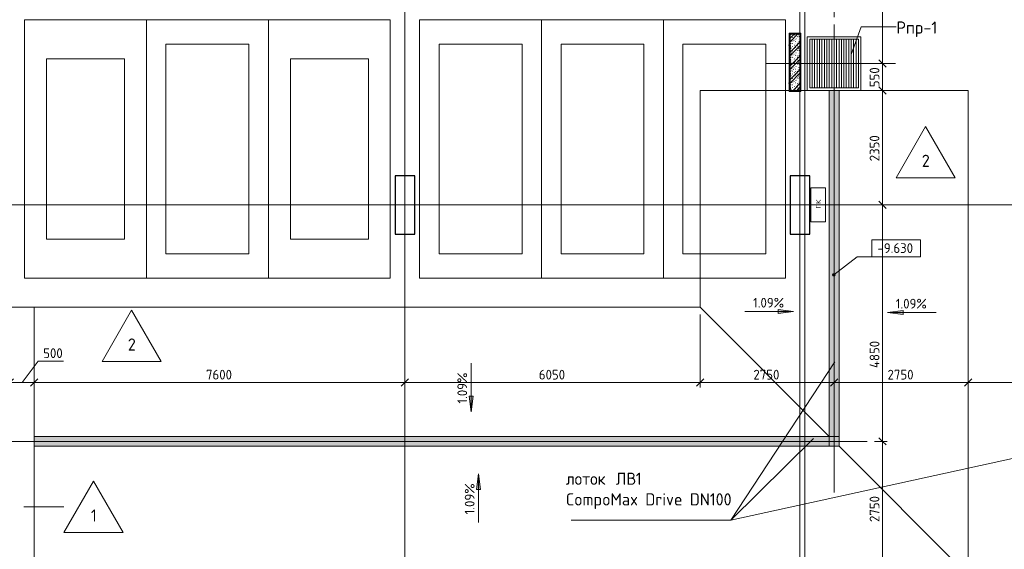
# Model space of a CAD drawing. Header units: millimetres. Extents: x 25887 to 100685, y -10965 to 131188.
# Tile 21 of 49: x 49000 to 69190, y 58735 to 69600. Entities that reach past the tile are written whole.
import ezdxf

# ---------------------------------------------------------------- set-up
doc = ezdxf.new("R2010")
doc.units = ezdxf.units.MM
for name, pattern in [('3_ Штрих_ 1 х 1 мм', [2, 1, -1]), ('4_ Штрихпунктир_ 10 х 2 мм', [14, 10, -2, 0, -2]), ('4_ Штрихпунктир_ 15 х 2 мм', [19, 15, -2, 0, -2])]:
    doc.linetypes.add(name, pattern=pattern)
for name, color, linetype, lineweight in [('A-ANNO-DIMS', 7, 'Continuous', 5), ('A-ANNO-DIMS-100', 7, 'Continuous', 5), ('A-ANNO-NOTE', 7, 'Continuous', 5), ('A-DETL', 7, 'Continuous', 25), ('A-DETL-GENF', 7, 'Continuous', 13), ('A-FLOR', 7, 'Continuous', 13), ('A-FLOR-IDEN', 7, 'Continuous', 5), ('A-WALL', 7, 'Continuous', 13), ('A-WALL-PATT', 7, 'Continuous', 13), ('C-PRKG', 7, 'Continuous', 13), ('G-ANNO-DIMS', 7, 'Continuous', 5), ('G-ANNO-TEXT', 7, 'Continuous', 5), ('I-WALL', 7, 'Continuous', 13), ('M-EQPM', 7, 'Continuous', 13), ('M-EQPM-IDEN', 7, 'Continuous', 5), ('S-COLS', 7, 'Continuous', 25), ('S-GRID', 7, 'Continuous', 5)]:
    doc.layers.add(name, color=color, linetype=linetype, lineweight=lineweight)
doc.styles.add('GOST Common', font='GOST_Common.ttf', dxfattribs={"height": 100})
doc.styles.add('GOST Common_2', font='GOST_Common.ttf', dxfattribs={"height": 200})
doc.styles.add('GOST Common_3', font='GOST_Common.ttf', dxfattribs={"height": 250})
doc.dimstyles.new('2_мм', dxfattribs={"dimscale": 304.8, "dimtxt": 201.142999, "dimasz": 0.492126, "dimexe": 0.328084, "dimexo": 0.492126, "dimgap": 0, "dimtad": 1, "dimdec": 0, "dimdsep": 46, "dimtxsty": 'GOST Common_2', "dimblk1": 'OBLIQUE', "dimblk2": 'OBLIQUE', "dimsah": 1, "dimcen": 0.09, "dimdle": 0.328084, "dimadec": 5, "dimazin": 2, "dimtfac": 1, "dimtdec": 4, "dimtix": 1, "dimtmove": 1, "dimatfit": 3, "dimfxl": 1, "dimtvp": 1, "dimtolj": 1, "dimtzin": 0, "dimarcsym": 2})
doc.dimstyles.new('2_мм_1', dxfattribs={"dimscale": 304.8, "dimtxt": 201.142999, "dimasz": 0.492126, "dimexe": 0.328084, "dimexo": 0.492126, "dimgap": 0, "dimtad": 1, "dimdec": 0, "dimdsep": 46, "dimtxsty": 'GOST Common_2', "dimblk1": 'OBLIQUE', "dimblk2": 'OBLIQUE', "dimsah": 1, "dimcen": 0.09, "dimdle": 0.328084, "dimadec": 5, "dimazin": 2, "dimtfac": 1, "dimtdec": 4, "dimtix": 1, "dimtmove": 0, "dimatfit": 3, "dimfxl": 1, "dimtvp": 1, "dimtolj": 1, "dimtzin": 0, "dimarcsym": 2})
pattern_1 = [(0, (0, 0), (203.2, 50.8), [3.353, -149.047, 3.353, -149.047, -812.8]), (0, (0, 0), (203.2, 50.8), [-304.8, 3.353, -301.447, 3.353, -149.047, -355.6]), (0, (0, 0), (203.2, 50.8), [-762, 3.353, -98.247, 3.353, -250.647]), (120, (76.2, 25.4), (-145.59409, 150.576362), [3.353, -149.047, 3.353, -149.047, -812.8]), (120, (76.2, 25.4), (-145.59409, 150.576362), [-304.8, 3.353, -301.447, 3.353, -149.047, -355.6]), (120, (76.2, 25.4), (-145.59409, 150.576362), [-762, 3.353, -98.247, 3.353, -250.647]), (240, (101.6, 127), (-57.60591, -201.376362), [3.353, -149.047, 3.353, -149.047, -812.8]), (240, (101.6, 127), (-57.60591, -201.376362), [-304.8, 3.353, -301.447, 3.353, -149.047, -355.6]), (240, (101.6, 127), (-57.60591, -201.376362), [-762, 3.353, -98.247, 3.353, -250.647])]

# ---------------------------------------------------------------- blocks, each defined once
blk = doc.blocks.new('Наметкина 10_РД_АР_П_Отделка_R21_rvt-1--02_Подвал_МП_часть Б')
at = {"layer": 'A-WALL-PATT', "lineweight": 5}
h = blk.add_hatch(dxfattribs=at)
h.set_pattern_fill('FP_25', color=256, style=0, pattern_type=2)
h.set_pattern_definition(pattern_1)
h.paths.add_polyline_path([(65000, 69300), (65020, 69300), (65020, 69320), (64780, 69320), (64780, 69300), (64800, 69300)])
h = blk.add_hatch(dxfattribs=at)
h.set_pattern_fill('FP_25', color=256, style=0, pattern_type=2)
h.set_pattern_definition(pattern_1)
h.paths.add_polyline_path([(64800, 68150), (64800, 69300), (64780, 69300), (64780, 68150)])
h = blk.add_hatch(dxfattribs=at)
h.set_pattern_fill('FP_25', color=256, style=0, pattern_type=2)
h.set_pattern_definition(pattern_1)
h.paths.add_polyline_path([(65020, 68130), (65020, 69300), (65000, 69300), (65000, 68130)])
h = blk.add_hatch(dxfattribs=at)
h.set_pattern_fill('FP_25', color=256, style=0, pattern_type=2)
h.set_pattern_definition(pattern_1)
h.paths.add_polyline_path([(65000, 68130), (65000, 68150), (64780, 68150), (64780, 68130)])
at = {"layer": 'A-WALL'}
for p, q in [((65020, 69320), (64780, 69320)), ((64780, 69320), (64780, 69300)), ((64780, 69300), (64780, 68150)), ((64800, 69300), (65000, 69300)), ((64800, 68150), (64800, 69300)), ((65000, 69300), (65000, 68150)), ((65020, 69300), (65020, 69320)), ((65020, 68130), (65020, 69300)), ((64780, 68150), (64780, 68130)), ((64780, 68130), (65000, 68130)), ((65000, 68150), (64800, 68150)), ((65000, 68130), (65020, 68130))]:
    blk.add_line(p, q, dxfattribs=at)
blk = doc.blocks.new('АР_Машиноместо - 4900x2400_М__5300х2500_-V22--02_Подвал_МП_часть Б')
at = {"layer": 'C-PRKG'}
for p, q in [((2500, 0), (0, 0)), ((0, 0), (0, -5300)), ((2500, 0), (2500, -5300)), ((450, -800), (450, -4500)), ((450, -800), (2050, -800)), ((2050, -800), (2050, -4500)), ((450, -4500), (2050, -4500)), ((2500, -5300), (0, -5300))]:
    blk.add_line(p, q, dxfattribs=at)
blk = doc.blocks.new('АР_Машиноместо - 5300x2500_С-V21--02_Подвал_МП_часть Б')
at = {"layer": 'C-PRKG'}
for p, q in [((2500, 5300), (0, 5300)), ((0, 0), (0, 5300)), ((2500, 0), (2500, 5300)), ((400, 4800), (2100, 4800)), ((400, 500), (400, 4800)), ((2100, 500), (2100, 4800)), ((400, 500), (2100, 500)), ((2500, 0), (0, 0))]:
    blk.add_line(p, q, dxfattribs=at)
blk = doc.blocks.new('АР_Машиноместо - 4900x2400_М__5300х2500_-3113489--02_Подвал_МП_часть Б')
at = {"layer": 'C-PRKG'}
for p, q in [((2500, 5300), (0, 5300)), ((0, 0), (0, 5300)), ((2500, 0), (2500, 5300)), ((450, 4500), (2050, 4500)), ((450, 800), (450, 4500)), ((2050, 800), (2050, 4500)), ((450, 800), (2050, 800)), ((2500, 0), (0, 0))]:
    blk.add_line(p, q, dxfattribs=at)
blk = doc.blocks.new('АР_Машиноместо - 5300x2500_С-V23--02_Подвал_МП_часть Б')
at = {"layer": 'C-PRKG'}
for p, q in [((2500, 0), (0, 0)), ((0, 0), (0, -5300)), ((2500, 0), (2500, -5300)), ((400, -500), (400, -4800)), ((400, -500), (2100, -500)), ((2100, -500), (2100, -4800)), ((400, -4800), (2100, -4800)), ((2500, -5300), (0, -5300))]:
    blk.add_line(p, q, dxfattribs=at)
blk = doc.blocks.new('АР_Приямок - ПР-1_1100х1100 х50-2425824--02_Подвал_МП_часть Б')
at = {"layer": 'M-EQPM', "lineweight": 5}
h = blk.add_hatch(dxfattribs=at)
h.set_pattern_fill('FP_24', color=256, style=0, pattern_type=2)
h.set_pattern_definition([(90, (0, 0), (-50, 3e-15), [])])
h.paths.add_polyline_path([(1050, -500), (1050, 500), (50, 500), (50, -500)])
at = {"layer": 'M-EQPM'}
for p, q in [((0, -550), (0, 550)), ((0, 550), (1100, 550)), ((1100, 550), (1100, -550)), ((1100, -550), (0, -550))]:
    blk.add_line(p, q, dxfattribs=at)
blk = doc.blocks.new('АР_Лоток - 200х100h_ЛВ1-7189179--02_Подвал_МП_часть Б')
at = {"layer": 'M-EQPM', "true_color": 0xdddddd}
blk.add_hatch(color=254, dxfattribs=at).paths.add_polyline_path([(400, -100), (16900, -100), (16900, 100), (400, 100)])
at = {"layer": 'M-EQPM'}
blk.add_line((16900, 100), (16700, 100), dxfattribs=at)
blk = doc.blocks.new('АР_Лоток - 200х100h_ЛВ1-7189183--02_Подвал_МП_часть Б')
at = {"layer": 'M-EQPM', "true_color": 0xdddddd}
blk.add_hatch(color=254, dxfattribs=at).paths.add_polyline_path([(0, 81), (0, -100), (7300, -100), (7300, 100), (0, 100)])
at = {"layer": 'M-EQPM'}
blk.add_line((200, 100), (0, 100), dxfattribs=at)
blk = doc.blocks.new('АР_Канал вертикальный прямоугольный - ПК-V47--02_Подвал_МП_часть Б')
at = {"layer": 'A-DETL-GENF', "linetype": '3_ Штрих_ 1 х 1 мм'}
for p, q in [((350, 150), (-350, 150)), ((-350, 150), (-350, -150)), ((350, -150), (350, 150)), ((-350, -150), (350, -150))]:
    blk.add_line(p, q, dxfattribs=at)
at = {"layer": 'M-EQPM'}
for p, q in [((-350, -150), (-350, 150)), ((-350, 150), (350, 150)), ((350, 150), (350, -150)), ((350, -150), (-350, -150))]:
    blk.add_line(p, q, dxfattribs=at)
blk = doc.blocks.new('DIMBLOCK33--02_Подвал_МП_часть Б')
at = {"layer": 'A-ANNO-DIMS-100'}
for p, q in [((62950, 63550), (62950, 62057)), ((62950, 62157), (62950, 63550)), ((56900, 62113), (56900, 62257)), ((56800, 62157), (62950, 62157)), ((56900, 62157), (56900, 62113))]:
    blk.add_line(p, q, dxfattribs=at)
at = {"layer": 'A-ANNO-DIMS-100', "lineweight": 25}
for p, q in [((56900, 62157), (56975, 62232)), ((62950, 62157), (63025, 62232)), ((56900, 62157), (56825, 62082)), ((62950, 62157), (62875, 62082))]:
    blk.add_line(p, q, dxfattribs=at)
at = {"layer": 'A-ANNO-DIMS-100', "color": 0, "insert": (59645, 62418), "char_height": 200, "width": 670.93, "attachment_point": 1, "line_spacing_factor": 1.022761, "style": 'GOST Common_2'}
blk.add_mtext('6050', dxfattribs=at)
blk = doc.blocks.new('_Oblique')
at = {"color": 0, "linetype": 'ByBlock', "lineweight": -2}
blk.add_line((-0.5, -0.5), (0.5, 0.5), dxfattribs=at)
blk = doc.blocks.new('DIMBLOCK34--02_Подвал_МП_часть Б')
at = {"layer": 'A-ANNO-DIMS-100'}
for p, q in [((62950, 63550), (62950, 62057)), ((62950, 62157), (62950, 63550)), ((65700, 62113), (65700, 62257)), ((62950, 62157), (65700, 62157)), ((65700, 62157), (65700, 62113))]:
    blk.add_line(p, q, dxfattribs=at)
at = {"layer": 'A-ANNO-DIMS-100', "lineweight": 25}
for p, q in [((62950, 62157), (63025, 62232)), ((65700, 62157), (65775, 62232)), ((62950, 62157), (62875, 62082)), ((65700, 62157), (65625, 62082))]:
    blk.add_line(p, q, dxfattribs=at)
at = {"layer": 'A-ANNO-DIMS-100', "color": 0, "insert": (64045, 62418), "char_height": 200, "width": 670.93, "attachment_point": 1, "line_spacing_factor": 1.022761, "style": 'GOST Common_2'}
blk.add_mtext('2750', dxfattribs=at)
blk = doc.blocks.new('DIMBLOCK35--02_Подвал_МП_часть Б')
at = {"layer": 'A-ANNO-DIMS-100'}
for p, q in [((65700, 62113), (65700, 62257)), ((68450, 62113), (68450, 62257)), ((65700, 62157), (68450, 62157)), ((65700, 62157), (65700, 62113)), ((68450, 62157), (68450, 62113))]:
    blk.add_line(p, q, dxfattribs=at)
at = {"layer": 'A-ANNO-DIMS-100', "lineweight": 25}
for p, q in [((65700, 62157), (65775, 62232)), ((68450, 62157), (68525, 62232)), ((65700, 62157), (65625, 62082)), ((68450, 62157), (68375, 62082))]:
    blk.add_line(p, q, dxfattribs=at)
at = {"layer": 'A-ANNO-DIMS-100', "color": 0, "insert": (66795, 62418), "char_height": 200, "width": 670.93, "attachment_point": 1, "line_spacing_factor": 1.022761, "style": 'GOST Common_2'}
blk.add_mtext('2750', dxfattribs=at)
blk = doc.blocks.new('DIMBLOCK36--02_Подвал_МП_часть Б')
at = {"layer": 'A-ANNO-DIMS-100'}
for p, q in [((68450, 62113), (68450, 62257)), ((72400, 62113), (72400, 62257)), ((68450, 62157), (72400, 62157)), ((68450, 62157), (68450, 62113)), ((72400, 62157), (72400, 62113))]:
    blk.add_line(p, q, dxfattribs=at)
at = {"layer": 'A-ANNO-DIMS-100', "lineweight": 25}
for p, q in [((68450, 62157), (68525, 62232)), ((72400, 62157), (72475, 62232)), ((68450, 62157), (68375, 62082)), ((72400, 62157), (72325, 62082))]:
    blk.add_line(p, q, dxfattribs=at)
at = {"layer": 'A-ANNO-DIMS-100', "color": 0, "insert": (70145, 62418), "char_height": 200, "width": 670.93, "attachment_point": 1, "line_spacing_factor": 1.022761, "style": 'GOST Common_2'}
blk.add_mtext('3950', dxfattribs=at)
blk = doc.blocks.new('DIMBLOCK38--02_Подвал_МП_часть Б')
at = {"layer": 'A-ANNO-DIMS-100'}
for p, q in [((64900, 69927), (65800, 69927)), ((65000, 69883), (65000, 70027)), ((65000, 69927), (65000, 69883)), ((65700, 69650), (65700, 70027)), ((65700, 69927), (65700, 69650))]:
    blk.add_line(p, q, dxfattribs=at)
at = {"layer": 'A-ANNO-DIMS-100', "lineweight": 25}
for p, q in [((65000, 69927), (64925, 69852)), ((65000, 69927), (65075, 70002)), ((65700, 69927), (65625, 69852)), ((65700, 69927), (65775, 70002))]:
    blk.add_line(p, q, dxfattribs=at)
at = {"layer": 'A-ANNO-DIMS-100', "color": 0, "insert": (65140, 70188), "char_height": 200, "width": 503.2, "attachment_point": 1, "line_spacing_factor": 1.022761, "style": 'GOST Common_2'}
blk.add_mtext('700', dxfattribs=at)
blk = doc.blocks.new('DIMBLOCK42--02_Подвал_МП_часть Б')
at = {"layer": 'A-ANNO-DIMS-100', "lineweight": 25}
for p, q in [((66690, 60950), (66615, 61025)), ((66690, 60950), (66765, 60875)), ((66690, 58200), (66615, 58275)), ((66690, 58200), (66765, 58125))]:
    blk.add_line(p, q, dxfattribs=at)
at = {"layer": 'A-ANNO-DIMS-100'}
for p, q in [((66530, 60950), (66790, 60950)), ((66690, 60950), (66530, 60950)), ((66690, 58200), (66690, 60950)), ((66734, 58200), (66590, 58200)), ((66690, 58200), (66734, 58200))]:
    blk.add_line(p, q, dxfattribs=at)
at = {"layer": 'A-ANNO-DIMS-100', "color": 0, "insert": (66429, 59295), "char_height": 200, "width": 670.93, "attachment_point": 1, "rotation": 90, "line_spacing_factor": 1.022761, "style": 'GOST Common_2'}
blk.add_mtext('2750', dxfattribs=at)
blk = doc.blocks.new('DIMBLOCK43--02_Подвал_МП_часть Б')
at = {"layer": 'A-ANNO-DIMS-100', "lineweight": 25}
for p, q in [((66690, 65800), (66615, 65875)), ((66690, 65800), (66765, 65725)), ((66690, 60950), (66615, 61025)), ((66690, 60950), (66765, 60875))]:
    blk.add_line(p, q, dxfattribs=at)
at = {"layer": 'A-ANNO-DIMS-100'}
for p, q in [((66734, 65800), (66590, 65800)), ((66690, 60950), (66690, 65800)), ((66690, 65800), (66734, 65800)), ((66690, 63133), (66690, 63375)), ((66690, 62454), (66690, 63133)), ((66530, 60950), (66790, 60950)), ((66690, 60950), (66530, 60950))]:
    blk.add_line(p, q, dxfattribs=at)
at = {"layer": 'A-ANNO-DIMS-100', "color": 0, "insert": (66429, 62454), "char_height": 200, "width": 695.48, "attachment_point": 1, "rotation": 90, "line_spacing_factor": 1.022761, "style": 'GOST Common_2'}
blk.add_mtext('4850', dxfattribs=at)
blk = doc.blocks.new('DIMBLOCK44--02_Подвал_МП_часть Б')
at = {"layer": 'A-ANNO-DIMS-100'}
for p, q in [((66734, 68150), (66590, 68150)), ((66690, 65800), (66690, 68150)), ((66690, 68150), (66734, 68150)), ((66734, 65800), (66590, 65800)), ((66690, 65800), (66734, 65800))]:
    blk.add_line(p, q, dxfattribs=at)
at = {"layer": 'A-ANNO-DIMS-100', "lineweight": 25}
for p, q in [((66690, 68150), (66615, 68225)), ((66690, 68150), (66765, 68075)), ((66690, 65800), (66615, 65875)), ((66690, 65800), (66765, 65725))]:
    blk.add_line(p, q, dxfattribs=at)
at = {"layer": 'A-ANNO-DIMS-100', "color": 0, "insert": (66429, 66695), "char_height": 200, "width": 670.93, "attachment_point": 1, "rotation": 90, "line_spacing_factor": 1.022761, "style": 'GOST Common_2'}
blk.add_mtext('2350', dxfattribs=at)
blk = doc.blocks.new('DIMBLOCK45--02_Подвал_МП_часть Б')
at = {"layer": 'A-ANNO-DIMS-100'}
for p, q in [((66734, 68700), (66590, 68700)), ((66690, 68150), (66690, 68700)), ((66690, 68700), (66734, 68700)), ((66734, 68150), (66590, 68150)), ((66690, 68150), (66734, 68150))]:
    blk.add_line(p, q, dxfattribs=at)
at = {"layer": 'A-ANNO-DIMS-100', "lineweight": 25}
for p, q in [((66690, 68700), (66615, 68775)), ((66690, 68700), (66765, 68625)), ((66690, 68150), (66615, 68225)), ((66690, 68150), (66765, 68075))]:
    blk.add_line(p, q, dxfattribs=at)
at = {"layer": 'A-ANNO-DIMS-100', "color": 0, "insert": (66429, 68215), "char_height": 200, "width": 503.2, "attachment_point": 1, "rotation": 90, "line_spacing_factor": 1.022761, "style": 'GOST Common_2'}
blk.add_mtext('550', dxfattribs=at)
blk = doc.blocks.new('DIMBLOCK46--02_Подвал_МП_часть Б')
at = {"layer": 'A-ANNO-DIMS-100'}
for p, q in [((66734, 74000), (66590, 74000)), ((66690, 68700), (66690, 74000)), ((66690, 74000), (66734, 74000)), ((66734, 68700), (66590, 68700)), ((66690, 68700), (66734, 68700))]:
    blk.add_line(p, q, dxfattribs=at)
at = {"layer": 'A-ANNO-DIMS-100', "lineweight": 25}
for p, q in [((66690, 74000), (66615, 74075)), ((66690, 74000), (66765, 73925)), ((66690, 68700), (66615, 68775)), ((66690, 68700), (66765, 68625))]:
    blk.add_line(p, q, dxfattribs=at)
at = {"layer": 'A-ANNO-DIMS-100', "color": 0, "insert": (66429, 71070), "char_height": 200, "width": 670.93, "attachment_point": 1, "rotation": 90, "line_spacing_factor": 1.022761, "style": 'GOST Common_2'}
blk.add_mtext('5300', dxfattribs=at)
blk = doc.blocks.new('Высотные отметки - Frame_2-749557--02_Подвал_МП_часть Б')
at = {"layer": 'G-ANNO-DIMS'}
for p, q in [((-5, 3.5), (-5, 0)), ((5, 3.5), (-5, 3.5)), ((5, 0), (5, 3.5)), ((-5, 0), (5, 0))]:
    blk.add_line(p, q, dxfattribs=at)
blk = doc.blocks.new('Марка полов - Марка полов-4106608--02_Подвал_МП_часть Б')
at = {"layer": 'A-FLOR-IDEN'}
for p, q in [((0, 7), (-6.06, -3.5)), ((6.06, -3.5), (0, 7)), ((-6.06, -3.5), (6.06, -3.5))]:
    blk.add_line(p, q, dxfattribs=at)
blk = doc.blocks.new('DIMBLOCK157--02_Подвал_МП_часть Б')
at = {"layer": 'A-ANNO-DIMS-100'}
for p, q in [((49382, 62597), (49050, 62157)), ((49901, 62597), (49382, 62597)), ((48800, 62113), (48800, 62257)), ((49300, 62113), (49300, 62257)), ((48800, 62157), (49300, 62157)), ((48800, 62157), (48800, 62113)), ((49300, 62157), (49300, 62113))]:
    blk.add_line(p, q, dxfattribs=at)
at = {"layer": 'A-ANNO-DIMS-100', "lineweight": 25}
for p, q in [((48800, 62157), (48875, 62232)), ((49300, 62157), (49375, 62232)), ((48800, 62157), (48725, 62082)), ((49300, 62157), (49225, 62082))]:
    blk.add_line(p, q, dxfattribs=at)
at = {"layer": 'A-ANNO-DIMS-100', "color": 0, "insert": (49482, 62858), "char_height": 200, "width": 503.2, "attachment_point": 1, "line_spacing_factor": 1.022761, "style": 'GOST Common_2'}
blk.add_mtext('500', dxfattribs=at)
blk = doc.blocks.new('DIMBLOCK158--02_Подвал_МП_часть Б')
at = {"layer": 'A-ANNO-DIMS-100'}
for p, q in [((49300, 62113), (49300, 62257)), ((56900, 62113), (56900, 62257)), ((49300, 62157), (57000, 62157)), ((49300, 62157), (49300, 62113)), ((56900, 62157), (56900, 62113))]:
    blk.add_line(p, q, dxfattribs=at)
at = {"layer": 'A-ANNO-DIMS-100', "lineweight": 25}
for p, q in [((49300, 62157), (49375, 62232)), ((56900, 62157), (56975, 62232)), ((49300, 62157), (49225, 62082)), ((56900, 62157), (56825, 62082))]:
    blk.add_line(p, q, dxfattribs=at)
at = {"layer": 'A-ANNO-DIMS-100', "color": 0, "insert": (52820, 62418), "char_height": 200, "width": 670.93, "attachment_point": 1, "line_spacing_factor": 1.022761, "style": 'GOST Common_2'}
blk.add_mtext('7600', dxfattribs=at)

msp = doc.modelspace()

# ---------------------------------------------------------------- hatches: boundary and pattern name
at = {"layer": 'A-WALL-PATT', "lineweight": 5}
h = msp.add_hatch(dxfattribs=at)
h.set_pattern_fill('FP_1', color=256, style=0, pattern_type=2)
h.set_pattern_definition([(135, (150.28, 188.64), (-282.8427, 3e-14), [5, -395]), (135, (174.9, 237.36), (-282.8427, 3e-14), [5, -395]), (135, (211.96, 236.53), (-282.8427, 3e-14), [5, -395]), (135, (114.96, 223.96), (-282.8427, 3e-14), [5, -395]), (135, (77.54, 223.96), (-282.8427, 3e-14), [5, -395]), (135, (57.44, 184.52), (-282.8427, 3e-14), [5, -395]), (135, (66.21, 142.9), (-282.8427, 3e-14), [5, -395]), (135, (107.33, 161), (-282.8427, 3e-14), [5, -395]), (135, (99.08, 130.94), (-282.8427, 3e-14), [5, -395]), (135, (22.6, 136.46), (-282.8427, 3e-14), [5, -395]), (135, (21.16, 168.08), (-282.8427, 3e-14), [5, -395]), (135, (46.13, 96.12), (-282.8427, 3e-14), [5, -395]), (135, (3.54, 74.6), (-282.8427, 3e-14), [5, -395]), (135, (40.3, 47.56), (-282.8427, 3e-14), [5, -395]), (135, (39.77, 18.47), (-282.8427, 3e-14), [5, -395]), (135, (76.94, 37.28), (-282.8427, 3e-14), [5, -395]), (135, (114.18, 62.4), (-282.8427, 3e-14), [5, -395]), (135, (139.87, 90.2), (-282.8427, 3e-14), [5, -395]), (135, (141.44, 15.82), (-282.8427, 3e-14), [5, -395]), (135, (188.69, 26.73), (-282.8427, 3e-14), [5, -395]), (135, (176.14, 51.36), (-282.8427, 3e-14), [5, -395]), (135, (177.03, 0), (-282.8427, 3e-14), [5, -395]), (135, (276.61, 8.22), (-282.8427, 3e-14), [5, -395]), (135, (271.19, 31.72), (-282.8427, 3e-14), [5, -395]), (135, (268.29, 119.65), (-282.8427, 3e-14), [5, -395]), (135, (237.92, 101.95), (-282.8427, 3e-14), [5, -395]), (135, (237.92, 158.27), (-282.8427, 3e-14), [5, -395]), (135, (260.4, 204.35), (-282.8427, 3e-14), [5, -395]), (135, (275.54, 235.4), (-282.8427, 3e-14), [5, -395]), (135, (117.62, 268.96), (-282.8427, 3e-14), [5, -395]), (135, (203.62, 273.83), (-282.8427, 3e-14), [5, -395]), (135, (47.24, 279.3), (-282.8427, 3e-14), [5, -395]), (135, (23.2, 266.16), (-282.8427, 3e-14), [5, -395]), (135, (42.78, 232.52), (-282.8427, 3e-14), [5, -395]), (135, (177.76, 90.57), (-282.8427, 3e-14), [5, -395]), (135, (181.12, 121.8), (-282.8427, 3e-14), [5, -395]), (135, (206.73, 172.06), (-282.8427, 3e-14), [5, -395]), (135, (143.14, 136.62), (-282.8427, 3e-14), [5, -395]), (135, (211.51, 131.86), (-282.8427, 3e-14), [5, -395]), (135, (81.47, 95.1), (-282.8427, 3e-14), [5, -395]), (135, (235.13, 60.46), (-282.8427, 3e-14), [5, -395]), (135, (242.24, 4.89), (-282.8427, 3e-14), [5, -395]), (45, (0, 106.07), (-282.8427, 0), []), (45, (106.07, 0), (-282.8427, 0), []), (45, (176.78, 0), (-282.8427, 0), []), (45, (0, 176.78), (-282.8427, 0), [])])
h.paths.add_polyline_path([(65000, 68150), (65000, 69300), (64800, 69300), (64800, 68150)])
at = {"layer": 'G-ANNO-DIMS'}
h = msp.add_hatch(color=256, dxfattribs=at)
edge = h.paths.add_edge_path()
edge.add_arc((65693.374683, 64365.92356), 25, 0, 360)
for points in [[(64869.173615, 63612.883648), (64551.673615, 63654.683316), (64551.673615, 63571.08398)], [(64869.173615, 63612.883648), (64551.673615, 63654.683316), (64551.673615, 63571.08398)], [(66795.076807, 63592.955206), (67112.576807, 63551.155538), (67112.576807, 63634.754874)], [(66795.076807, 63592.955206), (67112.576807, 63551.155538), (67112.576807, 63634.754874)], [(58256.55921, 61555.872074), (58298.358878, 61873.372074), (58214.759542, 61873.372074)], [(58256.55921, 61555.872074), (58298.358878, 61873.372074), (58214.759542, 61873.372074)], [(58408.10256, 60282.535699), (58366.302892, 59965.035699), (58449.902228, 59965.035699)], [(58408.10256, 60282.535699), (58366.302892, 59965.035699), (58449.902228, 59965.035699)]]:
    msp.add_hatch(color=256, dxfattribs=at).paths.add_polyline_path(points)

# ---------------------------------------------------------------- linework, layer by layer
at = {"layer": 'A-DETL', "linetype": '4_ Штрихпунктир_ 15 х 2 мм', "lineweight": 5}
for p, q in [((65700, 69500), (65700, 59900)), ((64300, 68700), (66960, 68700)), ((66380, 60950), (30550, 60950))]:
    msp.add_line(p, q, dxfattribs=at)
at = {"layer": 'A-FLOR'}
for p, q in [((65200, 69200), (66200, 69200)), ((65200, 68200), (65200, 69200)), ((66200, 69200), (66200, 68200)), ((62950, 63700), (62950, 68150)), ((62950, 68150), (64780, 68150)), ((65020, 68150), (68450, 68150)), ((66200, 68200), (65200, 68200)), ((65600, 61050), (65600, 68150)), ((65800, 68150), (65800, 60850)), ((68450, 68150), (68450, 58200)), ((48626.5, 63700), (62950, 63700)), ((49300, 58200), (49300, 63700)), ((65600, 61050), (62950, 63700)), ((49300, 61050), (65600, 61050)), ((65800, 60850), (49300, 60850)), ((65800, 60850), (68450, 58200))]:
    msp.add_line(p, q, dxfattribs=at)
at = {"layer": 'A-FLOR-IDEN'}
msp.add_line((49087.193933, 59606.341284), (49906.320106, 59606.341284), dxfattribs=at)
at = {"layer": 'G-ANNO-DIMS'}
for p, q in [((65693.374683, 64365.92356), (66171.644202, 64732.815246)), ((66171.644202, 64732.815246), (66970.943946, 64732.815246)), ((63869.173615, 63612.883648), (64869.173615, 63612.883648)), ((63869.173615, 63612.883648), (64869.173615, 63612.883648)), ((64869.173615, 63612.883648), (64551.673615, 63654.683316)), ((64551.673615, 63654.683316), (64551.673615, 63571.08398)), ((64869.173615, 63612.883648), (64551.673615, 63654.683316)), ((64551.673615, 63654.683316), (64551.673615, 63571.08398)), ((64551.673615, 63571.08398), (64869.173615, 63612.883648)), ((64551.673615, 63571.08398), (64869.173615, 63612.883648)), ((67112.576807, 63634.754874), (66795.076807, 63592.955206)), ((67112.576807, 63634.754874), (66795.076807, 63592.955206)), ((67112.576807, 63551.155538), (67112.576807, 63634.754874)), ((67112.576807, 63551.155538), (67112.576807, 63634.754874)), ((66795.076807, 63592.955206), (67112.576807, 63551.155538)), ((67795.076807, 63592.955206), (66795.076807, 63592.955206)), ((66795.076807, 63592.955206), (67112.576807, 63551.155538)), ((67795.076807, 63592.955206), (66795.076807, 63592.955206)), ((58256.55921, 62555.872074), (58256.55921, 61555.872074)), ((58256.55921, 62555.872074), (58256.55921, 61555.872074)), ((58298.358878, 61873.372074), (58214.759542, 61873.372074)), ((58214.759542, 61873.372074), (58256.55921, 61555.872074)), ((58298.358878, 61873.372074), (58214.759542, 61873.372074)), ((58214.759542, 61873.372074), (58256.55921, 61555.872074)), ((58256.55921, 61555.872074), (58298.358878, 61873.372074)), ((58256.55921, 61555.872074), (58298.358878, 61873.372074)), ((58408.10256, 60282.535699), (58366.302892, 59965.035699)), ((58408.10256, 60282.535699), (58366.302892, 59965.035699)), ((58449.902228, 59965.035699), (58408.10256, 60282.535699)), ((58408.10256, 59282.535699), (58408.10256, 60282.535699)), ((58449.902228, 59965.035699), (58408.10256, 60282.535699)), ((58408.10256, 59282.535699), (58408.10256, 60282.535699)), ((58366.302892, 59965.035699), (58449.902228, 59965.035699)), ((58366.302892, 59965.035699), (58449.902228, 59965.035699))]:
    msp.add_line(p, q, dxfattribs=at)
msp.add_circle((65693.374683, 64365.92356), 25, dxfattribs=at)
at = {"layer": 'G-ANNO-TEXT'}
for p, q in [((65716.828847, 62580.056513), (63582.933282, 59336.203127)), ((72419.688278, 61271.275158), (63582.933282, 59336.203127)), ((65276.416664, 61007.290682), (63582.933282, 59336.203127)), ((63582.933282, 59336.203127), (60308.922865, 59336.203127))]:
    msp.add_line(p, q, dxfattribs=at)
at = {"layer": 'I-WALL'}
for p, q in [((64800, 69300), (64800, 68150)), ((65000, 69300), (64800, 69300)), ((65000, 68150), (65000, 69300)), ((64800, 68150), (65000, 68150))]:
    msp.add_line(p, q, dxfattribs=at)
at = {"layer": 'M-EQPM-IDEN'}
for p, q in [((66052.07279, 68882.5993), (66251.470445, 69452.306887)), ((66251.470445, 69452.306887), (66969.302005, 69452.306887))]:
    msp.add_line(p, q, dxfattribs=at)
at = {"layer": 'S-COLS'}
for p, q in [((57100, 66400), (56700, 66400)), ((56700, 66400), (56700, 65200)), ((57100, 65200), (57100, 66400)), ((65200, 66400), (64800, 66400)), ((64800, 66400), (64800, 65200)), ((65200, 65200), (65200, 66400)), ((56700, 65200), (57100, 65200)), ((64800, 65200), (65200, 65200))]:
    msp.add_line(p, q, dxfattribs=at)
at = {"layer": 'S-GRID', "linetype": '4_ Штрихпунктир_ 10 х 2 мм'}
for p, q in [((65100, 46823.416182), (65100, 130172)), ((56900, 46269.619659), (56900, 80104.964717)), ((65000, 46619.230166), (65000, 80104.964717)), ((91551.922019, 65800), (27912.537886, 65800))]:
    msp.add_line(p, q, dxfattribs=at)

# ---------------------------------------------------------------- block references
at = {"lineweight": 5}
msp.add_blockref('Наметкина 10_РД_АР_П_Отделка_R21_rvt-1--02_Подвал_МП_часть Б', (0, 0), dxfattribs=at)
at = {"layer": 'A-FLOR-IDEN', "xscale": 99.99999999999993, "yscale": 99.99999999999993, "zscale": 99.99999999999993}
for p in [(67575.519787, 66708.340938), (51295.316589, 62939.197003), (50512.537888, 59431.341284)]:
    msp.add_blockref('Марка полов - Марка полов-4106608--02_Подвал_МП_часть Б', p, dxfattribs=at)
at = {"layer": 'C-PRKG'}
for name, p in [('АР_Машиноместо - 4900x2400_М__5300х2500_-3113489--02_Подвал_МП_часть Б', (49100, 64300)), ('АР_Машиноместо - 5300x2500_С-V21--02_Подвал_МП_часть Б', (51600, 64300)), ('АР_Машиноместо - 5300x2500_С-V21--02_Подвал_МП_часть Б', (57200, 64300))]:
    msp.add_blockref(name, p, dxfattribs=at)
at = {"layer": 'C-PRKG', "rotation": 180}
for name, p in [('АР_Машиноместо - 4900x2400_М__5300х2500_-V22--02_Подвал_МП_часть Б', (56600, 64300)), ('АР_Машиноместо - 5300x2500_С-V23--02_Подвал_МП_часть Б', (62200, 64300)), ('АР_Машиноместо - 5300x2500_С-V23--02_Подвал_МП_часть Б', (64700, 64300))]:
    msp.add_blockref(name, p, dxfattribs=at)
at = {"layer": 'G-ANNO-DIMS', "extrusion": (0, 0, -1), "xscale": 99.99999999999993, "yscale": 99.99999999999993, "zscale": 99.99999999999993}
msp.add_blockref('Высотные отметки - Frame_2-749557--02_Подвал_МП_часть Б', (-66970.943946, 64732.815246), dxfattribs=at)
at = {"layer": 'M-EQPM'}
for name, p in [('АР_Приямок - ПР-1_1100х1100 х50-2425824--02_Подвал_МП_часть Б', (65150, 68700)), ('АР_Лоток - 200х100h_ЛВ1-7189179--02_Подвал_МП_часть Б', (48900, 60950))]:
    msp.add_blockref(name, p, dxfattribs=at)
at = {"layer": 'M-EQPM', "rotation": 90}
for name, p in [('АР_Лоток - 200х100h_ЛВ1-7189183--02_Подвал_МП_часть Б', (65700, 60850)), ('АР_Канал вертикальный прямоугольный - ПК-V47--02_Подвал_МП_часть Б', (65370, 65800))]:
    msp.add_blockref(name, p, dxfattribs=at)

# ---------------------------------------------------------------- texts
at = {"layer": 'A-ANNO-NOTE', "insert": (65326.390264, 65722.406744), "char_height": 100, "width": 192.405, "attachment_point": 1, "rotation": 90, "style": 'GOST Common'}
msp.add_mtext('ПК', dxfattribs=at)
at = {"layer": 'A-FLOR-IDEN', "char_height": 250, "attachment_point": 1, "style": 'GOST Common_3'}
for s, insert, width in [('\\fGOST Common|b0|i0|c204|p34|;2', (67498.643504, 66830.40261), 216.455625), ('\\fGOST Common|b0|i0|c204|p34|;2', (51218.440306, 63061.258675), 216.455625), ('\\fGOST Common|b0|i0|c204|p34|;1', (50461.661605, 59553.402956), 152.320625)]:
    msp.add_mtext(s, dxfattribs=dict(at, insert=insert, width=width))
at = {"layer": 'G-ANNO-DIMS', "char_height": 200, "attachment_point": 1, "line_spacing_factor": 1.022761, "style": 'GOST Common_2'}
for s, insert, width in [('-9.630', (66588.78742, 65014.180906), 917.17566319), ('1.09%', (64038.306517, 63894.249309), 794.08103471), ('1.09%', (64038.306517, 63894.249309), 794.08103471), ('1.09%', (66964.209709, 63874.320867), 794.08103471), ('1.09%', (66964.209709, 63874.320867), 794.08103471)]:
    msp.add_mtext(s, dxfattribs=dict(at, insert=insert, width=width))
at = {"layer": 'G-ANNO-DIMS', "char_height": 200, "width": 794.08103471, "attachment_point": 1, "rotation": 90, "line_spacing_factor": 1.022761, "style": 'GOST Common_2'}
for insert in [(57975.193549, 61725.004976), (57975.193549, 61725.004976), (58126.7369, 59451.668601), (58126.7369, 59451.668601)]:
    msp.add_mtext('1.09%', dxfattribs=dict(at, insert=insert))
at = {"layer": 'G-ANNO-TEXT', "char_height": 250, "attachment_point": 1, "style": 'GOST Common_3'}
for s, insert, width in [('лоток', (60197.933282, 60307.869794), 1138.39625), ('\\fGOST Common|b0|i0|c204|p34|; ', (61137.204115, 60307.869794), 104.219375), ('ЛВ', (61223.193699, 60307.869794), 497.04625), ('1 ', (61633.297865, 60307.869794), 256.54), ('CompoMax Drive DN100', (60197.933282, 59884.53646), 4064.555625)]:
    msp.add_mtext(s, dxfattribs=dict(at, insert=insert, width=width))
at = {"layer": 'M-EQPM-IDEN', "char_height": 250, "attachment_point": 1, "style": 'GOST Common_3'}
for s, insert, width in [('Рпр', (66975.906482, 69563.23397), 673.4175), ('-1', (67531.531482, 69563.23397), 368.77625)]:
    msp.add_mtext(s, dxfattribs=dict(at, insert=insert, width=width))

# ---------------------------------------------------------------- dimensions: what is measured, and where the dimension line sits
at = {"layer": 'A-ANNO-DIMS'}
for base, p1, p2, override, picture, middle in [((66689.98413, 74000), (66583.918113, 68700), (66583.918113, 74000), {"dimpost": '<>', "dimfxl": 5300}, 'DIMBLOCK46--02_Подвал_МП_часть Б', (66589.98413, 71350)), ((66689.98413, 68700), (66583.918113, 68150), (66583.918113, 68700), {"dimpost": '<>', "dimfxl": 550}, 'DIMBLOCK45--02_Подвал_МП_часть Б', (66589.98413, 68425)), ((66689.98413, 68150), (66583.918113, 65800), (66583.918113, 68150), {"dimpost": '<>', "dimfxl": 2350}, 'DIMBLOCK44--02_Подвал_МП_часть Б', (66589.98413, 66975)), ((66689.98413, 60950), (66583.918113, 58200), (66380, 60950), {"dimpost": '<>', "dimfxl": 2757.550108}, 'DIMBLOCK42--02_Подвал_МП_часть Б', (66589.98413, 59575))]:
    dim = msp.add_linear_dim(base=base, p1=p1, p2=p2, angle=90, dimstyle='2_мм_1', override=override, dxfattribs=at)
    dim.commit()
    dim.dimension.update_dxf_attribs({"geometry": picture, "text_midpoint": middle})
for base, p1, p2, override, picture, middle in [((65700, 69926.857113), (65000, 70032.92313), (65700, 69500), {"dimpost": '<>', "dimfxl": 879.776712}, 'DIMBLOCK38--02_Подвал_МП_часть Б', (65350, 70026.857113)), ((62950, 62156.866805), (56900, 62262.932823), (62950, 63700), {"dimpost": '<>', "dimfxl": 6218.332741}, 'DIMBLOCK33--02_Подвал_МП_часть Б', (59925, 62256.866805)), ((65700, 62156.866805), (62950, 63700), (65700, 62262.932823), {"dimpost": '<>', "dimfxl": 3102.847414}, 'DIMBLOCK34--02_Подвал_МП_часть Б', (64325, 62256.866805)), ((56900, 62156.866805), (49300, 62262.932823), (56900, 62262.932823), {"dimpost": '<>', "dimfxl": 7600}, 'DIMBLOCK158--02_Подвал_МП_часть Б', (53100, 62256.866805)), ((68450, 62156.866805), (65700, 62262.932823), (68450, 62262.932823), {"dimpost": '<>', "dimfxl": 2750}, 'DIMBLOCK35--02_Подвал_МП_часть Б', (67075, 62256.866805)), ((72400, 62156.866805), (68450, 62262.932823), (72400, 62262.932823), {"dimpost": '<>', "dimfxl": 3950}, 'DIMBLOCK36--02_Подвал_МП_часть Б', (70425, 62256.866805))]:
    dim = msp.add_linear_dim(base=base, p1=p1, p2=p2, dimstyle='2_мм_1', override=override, dxfattribs=at)
    dim.commit()
    dim.dimension.update_dxf_attribs({"geometry": picture, "text_midpoint": middle})
dim = msp.add_linear_dim(base=(66689.98413, 65800), p1=(66380, 60950), p2=(66583.918113, 65800), angle=90, dimstyle='2_мм', override={"dimpost": '<>', "dimfxl": 4854.284973}, dxfattribs=at)
dim.commit()
dim.dimension.update_dxf_attribs({"geometry": 'DIMBLOCK43--02_Подвал_МП_часть Б', "text_midpoint": (66561.951803, 62801.247913), "dimtype": 160, "text_rotation": 90})
dim = msp.add_linear_dim(base=(49300, 62156.866805), p1=(48800, 62262.932823), p2=(49300, 62262.932823), dimstyle='2_мм', override={"dimpost": '<>', "dimfxl": 500}, dxfattribs=at)
dim.commit()
dim.dimension.update_dxf_attribs({"geometry": 'DIMBLOCK157--02_Подвал_МП_часть Б', "text_midpoint": (49733.196612, 62725.041084), "dimtype": 160})

doc.saveas('drawing.dxf')
